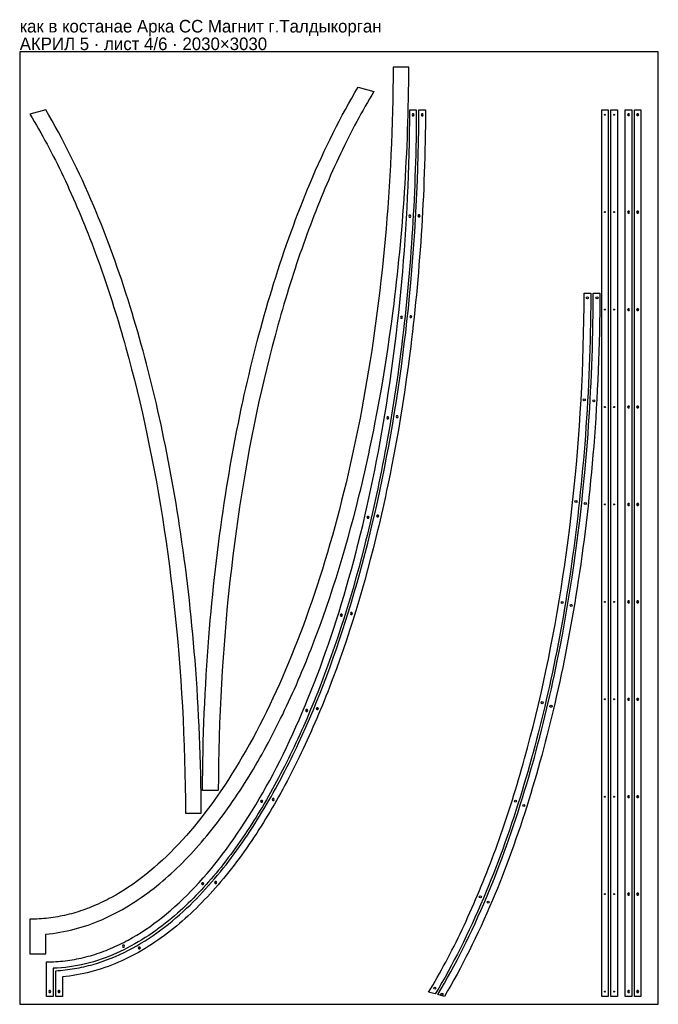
# Model space of a CAD drawing. Header units: millimetres. Extents: x 0 to 2030, y 0 to 3132.
import ezdxf

# ---------------------------------------------------------------- set-up
doc = ezdxf.new("R2010")
doc.units = ezdxf.units.MM
doc.layers.add('INFO', color=7, linetype='Continuous')

msp = doc.modelspace()

# ---------------------------------------------------------------- linework, layer by layer
for points in [[(0, 0), (2030, 0), (2030, 3030), (0, 3030)], [(1187.01292, 2980.622358), (1186.774377, 2945.537855), (1186.350827, 2910.561615), (1185.743381, 2875.696275), (1184.953153, 2840.944475), (1183.981257, 2806.308854), (1182.828803, 2771.792051), (1181.496906, 2737.396705), (1179.986679, 2703.125454), (1178.299234, 2668.980938), (1176.435684, 2634.965795), (1174.397141, 2601.082665), (1172.18472, 2567.334186), (1169.799532, 2533.722997), (1167.242691, 2500.251737), (1164.515309, 2466.923045), (1161.6185, 2433.73956), (1158.553376, 2400.703921), (1155.321049, 2367.818767), (1151.922634, 2335.086736), (1148.359242, 2302.510468), (1144.631987, 2270.092601), (1140.741982, 2237.835775), (1136.690339, 2205.742628), (1132.478171, 2173.815799), (1128.106591, 2142.057928), (1123.576712, 2110.471653), (1118.889647, 2079.059612), (1114.046509, 2047.824446), (1109.04841, 2016.768792), (1103.896463, 1985.89529), (1098.591782, 1955.206578), (1093.135479, 1924.705297), (1087.528667, 1894.394083), (1081.772459, 1864.275577), (1075.867968, 1834.352418), (1069.816306, 1804.627243), (1063.618587, 1775.102693), (1057.275923, 1745.781405), (1050.789428, 1716.66602), (1044.160213, 1687.759175), (1037.389392, 1659.063511), (1030.478079, 1630.581664), (1023.427385, 1602.316276), (1016.238423, 1574.269984), (1008.912307, 1546.445427), (1001.450149, 1518.845245), (993.853062, 1491.472076), (986.12216, 1464.328559), (978.258554, 1437.417334), (970.263358, 1410.741038), (962.137685, 1384.302311), (953.882647, 1358.103792), (945.499357, 1332.14812), (936.988929, 1306.437933), (928.352474, 1280.975871), (919.591107, 1255.764573), (910.70594, 1230.806677), (901.698085, 1206.104822), (892.568656, 1181.661647), (883.318765, 1157.479792), (873.949525, 1133.561894), (864.46205, 1109.910594), (854.857451, 1086.528529), (845.136843, 1063.41834), (835.301337, 1040.582663), (825.352047, 1018.02414), (815.290085, 995.745408), (805.116565, 973.749107), (794.832599, 952.037874), (784.4393, 930.614351), (773.937781, 909.481174), (763.329155, 888.640983), (752.614534, 868.096418), (741.795032, 847.850116), (730.871762, 827.904717), (719.845835, 808.26286), (708.718366, 788.927184), (697.490467, 769.900327), (686.163251, 751.184929), (674.73783, 732.783628), (663.215319, 714.699064), (651.596828, 696.933875), (639.883472, 679.490699), (628.076363, 662.372177), (616.176615, 645.580947), (604.185339, 629.119648), (592.103649, 612.990919), (579.932658, 597.197398), (567.673478, 581.741725), (555.327223, 566.626539), (542.895005, 551.854478), (530.377937, 537.428181), (517.777132, 523.350288), (505.093703, 509.623437), (492.328763, 496.250267), (479.483424, 483.233417), (466.5588, 470.575526), (453.556003, 458.279233), (440.476146, 446.347176), (427.320343, 434.781996), (414.089705, 423.58633), (400.785347, 412.762817), (387.40838, 402.314097), (373.959917, 392.242808), (360.441072, 382.55159), (346.852957, 373.24308), (333.196686, 364.319919), (319.47337, 355.784745), (305.684123, 347.640197), (291.830058, 339.888913), (284.879067, 336.16157), (277.912288, 332.533533), (270.929861, 329.005132), (263.931925, 325.576696), (256.918619, 322.248556), (249.890082, 319.021041), (242.846454, 315.894481), (235.787873, 312.869206), (228.714479, 309.945546), (221.62641, 307.12383), (214.523806, 304.404389), (207.406806, 301.787553), (200.275548, 299.273651), (193.130173, 296.863013), (185.970819, 294.555969), (178.797625, 292.352849), (171.610731, 290.253983), (164.410275, 288.2597), (157.196397, 286.370331), (149.969235, 284.586205), (142.728929, 282.907653), (135.475619, 281.335003), (128.209442, 279.868586), (120.930538, 278.508733), (113.639047, 277.255772), (106.335107, 276.110033), (99.018857, 275.071847), (91.690437, 274.141543), (84.349986, 273.319452), (76.997642, 272.605902), (69.633546, 272.001224), (62.257835, 271.505748), (54.87065, 271.119804), (47.472128, 270.84372), (40.062411, 270.677829), (32.641635, 270.622458), (32.641635, 160.622358), (82.641635, 160.622358), (82.641635, 222.912571), (94.046349, 224.079282), (105.42053, 225.482725), (116.762639, 227.121541), (128.071186, 228.994304), (139.34473, 231.099531), (150.581887, 233.435689), (161.781333, 236.001194), (172.941807, 238.794421), (184.062112, 241.81371), (195.141121, 245.057371), (206.177774, 248.523688), (217.171081, 252.210928), (228.120121, 256.117344), (239.02404, 260.241182), (249.882051, 264.580684), (260.693435, 269.134097), (271.457531, 273.899672), (282.173744, 278.875671), (292.841532, 284.06037), (303.460411, 289.452064), (314.029947, 295.049066), (324.549753, 300.849713), (335.01949, 306.852365), (345.438857, 313.055412), (355.807591, 319.457267), (366.125467, 326.056376), (376.392287, 332.851211), (386.607882, 339.840276), (396.772108, 347.022104), (406.884844, 354.395259), (416.945986, 361.958335), (426.955446, 369.709953), (436.204289, 377.076079), (445.40845, 384.602579), (454.567886, 392.288414), (463.68256, 400.132566), (472.752439, 408.134036), (481.777492, 416.291844), (490.757691, 424.605029), (499.69301, 433.072643), (508.58342, 441.693759), (517.428894, 450.467462), (526.229402, 459.392854), (534.984914, 468.46905), (543.695393, 477.695179), (552.360804, 487.070382), (560.981104, 496.593813), (569.556248, 506.264636), (578.086186, 516.082027), (586.570864, 526.04517), (595.010221, 536.15326), (603.404194, 546.4055), (611.752711, 556.801102), (620.055698, 567.339285), (628.313074, 578.019274), (636.524751, 588.840303), (644.690637, 599.801612), (652.810634, 610.902443), (660.884639, 622.142048), (668.912542, 633.519681), (676.894228, 645.034601), (684.829576, 656.686073), (692.71846, 668.473363), (700.56075, 680.395742), (707.710769, 691.446229), (714.821385, 702.609133), (721.892486, 713.8839), (728.923955, 725.269975), (735.915671, 736.766807), (742.867512, 748.373843), (749.779349, 760.090534), (756.651054, 771.916333), (763.482492, 783.850692), (770.273528, 795.893064), (777.02402, 808.042905), (783.733828, 820.299669), (790.402804, 832.662812), (797.030801, 845.131792), (803.617667, 857.706065), (810.163249, 870.385089), (816.667391, 883.168321), (823.129932, 896.055221), (829.550712, 909.045246), (835.929566, 922.137856), (842.266329, 935.33251), (848.560832, 948.628666), (854.812904, 962.025783), (861.022373, 975.523322), (867.189063, 989.12074), (873.312797, 1002.817498), (879.393397, 1016.613054), (885.430682, 1030.506867), (891.424468, 1044.498396), (897.374573, 1058.5871), (903.280809, 1072.772437), (909.142989, 1087.053866), (914.879465, 1101.22813), (920.572747, 1115.494758), (926.222651, 1129.853229), (931.82899, 1144.303024), (937.391578, 1158.843623), (942.910227, 1173.474506), (953.814943, 1203.005037), (964.541605, 1232.89045), (975.088661, 1263.126572), (985.454543, 1293.709223), (995.637664, 1324.634223), (1005.636424, 1355.897383), (1015.449205, 1387.494511), (1025.074381, 1419.42141), (1034.510307, 1451.67388), (1043.75533, 1484.247712), (1052.807785, 1517.138696), (1061.665994, 1550.342617), (1070.328273, 1583.855253), (1074.908802, 1602.018808), (1079.431817, 1620.269909), (1083.897051, 1638.607898), (1088.304238, 1657.032113), (1092.653109, 1675.541896), (1096.943396, 1694.136584), (1101.174831, 1712.815518), (1105.347143, 1731.578035), (1109.460063, 1750.423475), (1113.513321, 1769.351174), (1117.506643, 1788.360472), (1121.43976, 1807.450704), (1125.312397, 1826.621208), (1129.124283, 1845.871322), (1136.564707, 1884.607721), (1143.758836, 1923.654589), (1150.70447, 1963.006609), (1157.399401, 2002.65846), (1163.841416, 2042.604816), (1170.028292, 2082.840349), (1175.957804, 2123.359725), (1181.627719, 2164.157605), (1187.0358, 2205.22865), (1189.945273, 2228.31474), (1192.77176, 2251.483658), (1195.514868, 2274.734468), (1198.174203, 2298.066235), (1200.74937, 2321.478022), (1203.239975, 2344.968893), (1205.645623, 2368.53791), (1207.965918, 2392.184137), (1210.200465, 2415.906636), (1212.348866, 2439.70447), (1214.410725, 2463.576699), (1216.385646, 2487.522386), (1218.27323, 2511.540593), (1220.07308, 2535.630381), (1221.784798, 2559.790809), (1223.407985, 2584.02094), (1224.942243, 2608.319833), (1226.387172, 2632.686549), (1227.742374, 2657.120147), (1229.007448, 2681.619687), (1230.181994, 2706.184229), (1231.265612, 2730.812832), (1232.257901, 2755.504554), (1233.158462, 2780.258455), (1233.966891, 2805.073593), (1234.682789, 2829.949027), (1235.305753, 2854.883815), (1235.835381, 2879.877014), (1236.271272, 2904.927682), (1236.613022, 2930.034878), (1236.860229, 2955.197658), (1237.01249, 2980.415079)], [(1075.785611, 2917.160189), (1125.785611, 2903.324747), (1118.856212, 2891.764157), (1111.964292, 2880.086466), (1105.11011, 2868.292285), (1098.293922, 2856.382223), (1091.515988, 2844.35689), (1084.776563, 2832.216894), (1078.075906, 2819.962845), (1071.414274, 2807.595353), (1064.791925, 2795.115027), (1058.209117, 2782.522476), (1051.666107, 2769.81831), (1045.163152, 2757.003138), (1038.700511, 2744.07757), (1032.278441, 2731.042215), (1025.897199, 2717.897683), (1019.557043, 2704.644582), (1013.258231, 2691.283522), (1007.00102, 2677.815113), (1000.785669, 2664.239965), (994.612433, 2650.558685), (988.481572, 2636.771885), (982.393342, 2622.880173), (976.348002, 2608.884158), (970.345809, 2594.784451), (964.38702, 2580.58166), (958.471893, 2566.276395), (952.600686, 2551.869266), (946.773656, 2537.360881), (940.991061, 2522.75185), (935.253159, 2508.042783), (929.560207, 2493.234289), (923.912462, 2478.326977), (918.310183, 2463.321457), (912.753626, 2448.218338), (907.24305, 2433.01823), (901.778712, 2417.721742), (896.36087, 2402.329483), (890.989781, 2386.842063), (885.665703, 2371.260091), (880.388893, 2355.584177), (875.159609, 2339.81493), (869.97811, 2323.952959), (864.844651, 2307.998874), (859.759491, 2291.953285), (854.722888, 2275.8168), (849.735099, 2259.590029), (844.796381, 2243.273582), (839.906993, 2226.868067), (835.067191, 2210.374095), (830.277234, 2193.792275), (825.537379, 2177.123216), (820.847884, 2160.367527), (811.621003, 2126.598699), (802.598652, 2092.490665), (793.782891, 2058.048302), (785.175782, 2023.276485), (776.779385, 1988.180088), (768.595761, 1952.763987), (760.62697, 1917.033058), (752.875075, 1880.992175), (745.342134, 1844.646214), (738.03021, 1808.00005), (730.941363, 1771.058559), (724.077654, 1733.826615), (717.441143, 1696.309094), (711.033891, 1658.510871), (704.85796, 1620.436821), (698.915409, 1582.09182), (693.2083, 1543.480744), (687.738694, 1504.608466), (682.508651, 1465.479863), (677.520232, 1426.099809), (672.775498, 1386.473181), (668.276509, 1346.604852), (664.025327, 1306.4997), (660.024012, 1266.162598), (656.274625, 1225.598422), (652.779227, 1184.812047), (649.539879, 1143.808349), (646.558641, 1102.592203), (643.837575, 1061.168483), (641.37874, 1019.542066), (639.184198, 977.717827), (637.25601, 935.700641), (635.596236, 893.495382), (634.206937, 851.106928), (633.090174, 808.540151), (632.248008, 765.799929), (631.682499, 722.891136), (631.395709, 679.818647), (581.395422, 679.818647), (581.573263, 710.955868), (581.895821, 742.009663), (582.362338, 772.978263), (582.972055, 803.859895), (583.724214, 834.652789), (584.618058, 865.355176), (585.652831, 895.965285), (586.827777, 926.481347), (588.142141, 956.901594), (589.595167, 987.224257), (591.186103, 1017.447568), (592.914195, 1047.569762), (594.778691, 1077.58907), (596.778838, 1107.503726), (598.913886, 1137.311967), (601.183083, 1167.012025), (603.409829, 1194.494276), (605.751016, 1221.880299), (608.206046, 1249.168684), (610.77432, 1276.358018), (613.45524, 1303.44689), (616.24821, 1330.433891), (619.152632, 1357.31761), (622.167912, 1384.096636), (625.293454, 1410.769562), (628.528663, 1437.334979), (631.872948, 1463.791479), (635.325714, 1490.137654), (638.886371, 1516.372098), (642.554326, 1542.493405), (646.328991, 1568.500169), (650.209775, 1594.390985), (653.861076, 1618.028794), (657.600656, 1641.56685), (661.428065, 1665.004069), (665.34285, 1688.339371), (669.344562, 1711.571675), (673.432749, 1734.6999), (677.606964, 1757.722967), (681.866758, 1780.639797), (686.211683, 1803.44931), (690.641294, 1826.150429), (695.155144, 1848.742076), (699.752788, 1871.223174), (704.433784, 1893.592647), (709.197689, 1915.849419), (714.04406, 1937.992414), (718.972459, 1960.020558), (723.91147, 1981.625629), (728.929371, 2003.116981), (734.025743, 2024.493587), (739.200169, 2045.754419), (744.452232, 2066.89845), (749.781517, 2087.924655), (755.18761, 2108.832007), (760.670099, 2129.619481), (766.228573, 2150.286054), (771.862622, 2170.830702), (777.571838, 2191.252402), (783.355815, 2211.550132), (789.214148, 2231.72287), (795.146434, 2251.769596), (801.152272, 2271.689289), (807.231262, 2291.480931), (813.856254, 2312.641252), (820.565056, 2333.650746), (827.357178, 2354.508144), (834.232131, 2375.212179), (841.189433, 2395.761583), (848.228601, 2416.155091), (855.349157, 2436.39144), (862.550626, 2456.469364), (869.832538, 2476.387601), (877.194426, 2496.144889), (884.635825, 2515.739967), (892.156276, 2535.171576), (899.755325, 2554.438455), (907.43252, 2573.539346), (915.187416, 2592.472992), (923.01957, 2611.238134), (931.87083, 2632.025757), (940.817595, 2652.599246), (949.85927, 2672.956846), (958.995271, 2693.096798), (968.225021, 2713.017349), (977.547954, 2732.716741), (986.963514, 2752.19322), (996.471154, 2771.445028), (1006.07034, 2790.470409), (1015.76055, 2809.267605), (1025.541272, 2827.834856), (1035.412009, 2846.1704), (1045.372275, 2864.272474), (1055.4216, 2882.139312), (1065.559526, 2899.769141)], [(527.031537, 607.577192), (577.031824, 607.577192), (576.853983, 638.714413), (576.531425, 669.768208), (576.064908, 700.736808), (575.455191, 731.61844), (574.703032, 762.411334), (573.809188, 793.113721), (572.774415, 823.72383), (571.599469, 854.239892), (570.285105, 884.660139), (568.832079, 914.982802), (567.241143, 945.206113), (565.513051, 975.328306), (563.648555, 1005.347614), (561.648408, 1035.262271), (559.513361, 1065.070512), (557.244163, 1094.77057), (555.017417, 1122.25282), (552.67623, 1149.638844), (550.2212, 1176.927229), (547.652926, 1204.116563), (544.972006, 1231.205435), (542.179036, 1258.192436), (539.274614, 1285.076154), (536.259334, 1311.855181), (533.133792, 1338.528107), (529.898583, 1365.093524), (526.554298, 1391.550024), (523.101532, 1417.896199), (519.540875, 1444.130643), (515.87292, 1470.25195), (512.098255, 1496.258714), (508.217471, 1522.149529), (504.56617, 1545.787339), (500.82659, 1569.325395), (496.999181, 1592.762614), (493.084396, 1616.097916), (489.082685, 1639.33022), (484.994497, 1662.458445), (480.820282, 1685.481512), (476.560488, 1708.398341), (472.215563, 1731.207855), (467.785952, 1753.908974), (463.272102, 1776.500621), (458.674458, 1798.981719), (453.993462, 1821.351192), (449.229557, 1843.607964), (444.383186, 1865.750959), (439.454788, 1887.779103), (434.515777, 1909.384174), (429.497875, 1930.875526), (424.401503, 1952.252132), (419.227077, 1973.512964), (413.975014, 1994.656995), (408.645729, 2015.683199), (403.239636, 2036.590551), (397.757147, 2057.378026), (392.198673, 2078.044599), (386.564624, 2098.589247), (380.855408, 2119.010947), (375.071431, 2139.308677), (369.213098, 2159.481415), (363.280812, 2179.528141), (357.274974, 2199.447834), (351.195984, 2219.239476), (344.570992, 2240.399797), (337.86219, 2261.409291), (331.070068, 2282.266689), (324.195115, 2302.970723), (317.237813, 2323.520128), (310.198645, 2343.913636), (303.078089, 2364.149985), (295.87662, 2384.227909), (288.594708, 2404.146146), (281.23282, 2423.903434), (273.791421, 2443.498512), (266.27097, 2462.930121), (258.671921, 2482.197), (250.994726, 2501.297891), (243.23983, 2520.231536), (235.407676, 2538.996679), (226.556416, 2559.784302), (217.609651, 2580.357791), (208.567976, 2600.715391), (199.431975, 2620.855343), (190.202225, 2640.775894), (180.879292, 2660.475286), (171.463733, 2679.951765), (161.956093, 2699.203573), (152.356906, 2718.228954), (142.666697, 2737.02615), (132.885974, 2755.593401), (123.015237, 2773.928945), (113.054971, 2792.031019), (103.005646, 2809.897856), (92.86772, 2827.527686), (82.641635, 2844.918734), (32.641635, 2831.083292), (39.571034, 2819.522702), (46.462954, 2807.845011), (53.317136, 2796.05083), (60.133324, 2784.140768), (66.911259, 2772.115434), (73.650683, 2759.975439), (80.35134, 2747.72139), (87.012972, 2735.353898), (93.635321, 2722.873572), (100.218129, 2710.281021), (106.761139, 2697.576855), (113.264094, 2684.761683), (119.726735, 2671.836115), (126.148806, 2658.80076), (132.530047, 2645.656228), (138.870203, 2632.403127), (145.169015, 2619.042067), (151.426226, 2605.573658), (157.641578, 2591.99851), (163.814813, 2578.31723), (169.945674, 2564.53043), (176.033904, 2550.638718), (182.079244, 2536.642703), (188.081437, 2522.542996), (194.040226, 2508.340205), (199.955353, 2494.03494), (205.82656, 2479.627811), (211.65359, 2465.119426), (217.436185, 2450.510395), (223.174087, 2435.801328), (228.86704, 2420.992834), (234.514784, 2406.085522), (240.117064, 2391.080002), (245.67362, 2375.976883), (251.184196, 2360.776775), (256.648534, 2345.480287), (262.066376, 2330.088028), (267.437465, 2314.600608), (272.761543, 2299.018636), (278.038353, 2283.342722), (283.267637, 2267.573475), (288.449137, 2251.711504), (293.582595, 2235.757419), (298.667755, 2219.71183), (303.704358, 2203.575345), (308.692148, 2187.348574), (313.630865, 2171.032127), (318.520253, 2154.626612), (323.360055, 2138.13264), (328.150012, 2121.55082), (332.889867, 2104.881761), (337.579362, 2088.126072), (346.806243, 2054.357244), (355.828594, 2020.24921), (364.644355, 1985.806847), (373.251464, 1951.03503), (381.647861, 1915.938633), (389.831485, 1880.522532), (397.800276, 1844.791603), (405.552171, 1808.75072), (413.085112, 1772.404759), (420.397036, 1735.758595), (427.485883, 1698.817104), (434.349593, 1661.58516), (440.986103, 1624.067639), (447.393355, 1586.269416), (453.569287, 1548.195366), (459.511837, 1509.850365), (465.218946, 1471.239289), (470.688552, 1432.367011), (475.918595, 1393.238408), (480.907014, 1353.858354), (485.651749, 1314.231726), (490.150737, 1274.363397), (494.401919, 1234.258245), (498.403234, 1193.921143), (502.152621, 1153.356967), (505.648019, 1112.570592), (508.887367, 1071.566894), (511.868605, 1030.350747), (514.589672, 988.927028), (517.048506, 947.300611), (519.243048, 905.476372), (521.171237, 863.459186), (522.831011, 821.253927), (524.220309, 778.865473), (525.337072, 736.298696), (526.179238, 693.558474), (526.744747, 650.649681)], [(1260.810175, 2844.913485), (1260.810175, 2823.913305), (1260.588091, 2799.62956), (1260.277561, 2775.397388), (1259.878946, 2751.217664), (1259.392609, 2727.091262), (1258.818912, 2703.019057), (1258.158217, 2679.001922), (1257.410885, 2655.040733), (1256.577279, 2631.136363), (1255.657762, 2607.289688), (1254.652694, 2583.50158), (1253.56244, 2559.772915), (1252.38736, 2536.104567), (1251.127817, 2512.497411), (1249.784173, 2488.95232), (1248.356791, 2465.47017), (1246.846033, 2442.051833), (1245.252261, 2418.698186), (1243.575838, 2395.410102), (1241.817127, 2372.188455), (1239.976489, 2349.03412), (1238.054287, 2325.947971), (1236.050883, 2302.930883), (1233.966641, 2279.983729), (1231.801922, 2257.107385), (1229.557089, 2234.302723), (1227.232504, 2211.57062), (1224.82853, 2188.911949), (1222.34553, 2166.327584), (1219.783865, 2143.818399), (1217.143899, 2121.385269), (1214.425994, 2099.029069), (1211.630513, 2076.750672), (1206.233915, 2035.582864), (1200.573291, 1994.692056), (1194.650962, 1954.083848), (1188.46925, 1913.763841), (1182.030477, 1873.737637), (1175.336966, 1834.010836), (1168.391038, 1794.58904), (1164.824142, 1774.994269), (1161.195013, 1755.477849), (1157.503941, 1736.040481), (1153.751214, 1716.682865), (1149.937124, 1697.405701), (1146.061961, 1678.209688), (1142.126015, 1659.095528), (1138.129575, 1640.06392), (1134.072932, 1621.115565), (1129.956375, 1602.251162), (1125.780196, 1583.471413), (1121.544683, 1564.777016), (1117.250127, 1546.168672), (1112.896817, 1527.647081), (1108.485044, 1509.212944), (1104.015097, 1490.86696), (1099.487266, 1472.60983), (1094.901842, 1454.442254), (1086.343813, 1421.359312), (1077.594842, 1388.584239), (1068.656716, 1356.121354), (1059.531222, 1323.974977), (1050.220148, 1292.149426), (1040.72528, 1260.649022), (1031.048405, 1229.478083), (1021.191311, 1198.640929), (1011.155784, 1168.141879), (1000.943611, 1137.985254), (990.556579, 1108.175372), (979.996476, 1078.716554), (969.265089, 1049.613119), (958.364207, 1020.869386), (952.850764, 1006.633758), (947.295618, 992.489675), (941.698992, 978.437678), (936.061111, 964.478305), (924.823804, 937.225431), (913.428049, 910.337514), (901.873543, 883.814238), (896.037204, 870.690579), (890.16174, 857.659637), (884.24735, 844.721957), (878.294234, 831.878087), (872.302592, 819.128574), (866.272621, 806.473964), (860.204523, 793.914805), (854.098495, 781.451642), (847.954737, 769.085025), (841.773449, 756.815498), (835.554829, 744.643609), (829.299076, 732.569905), (823.00639, 720.594933), (816.676969, 708.71924), (810.311012, 696.943373), (803.908718, 685.267878), (797.470286, 673.693303), (790.995915, 662.220195), (784.485803, 650.8491), (777.940149, 639.580566), (771.359152, 628.41514), (764.743009, 617.353369), (758.09192, 606.3958), (751.406082, 595.54298), (744.685695, 584.795457), (737.930956, 574.153777), (730.621692, 562.81752), (723.273102, 551.605224), (715.88543, 540.517572), (708.458926, 529.555246), (700.993835, 518.71893), (693.490405, 508.009306), (685.948882, 497.427057), (678.369514, 486.972866), (670.752547, 476.647416), (663.098229, 466.45139), (655.406806, 456.385471), (647.678524, 446.450343), (639.913632, 436.646687), (632.112376, 426.975188), (624.275003, 417.436528), (616.40176, 408.031391), (608.492893, 398.760459), (600.548651, 389.624416), (592.56928, 380.623944), (584.555028, 371.759727), (576.506142, 363.032448), (568.422869, 354.44279), (560.305458, 345.991434), (552.134468, 337.659198), (543.868528, 329.406911), (535.506446, 321.237771), (527.048374, 313.156356), (518.494468, 305.167236), (509.844885, 297.274984), (501.099785, 289.484165), (492.25933, 281.799344), (483.323684, 274.225085), (473.216589, 265.889883), (462.990844, 257.705082), (452.646677, 249.677059), (442.184319, 241.812194), (431.603995, 234.116863), (420.905929, 226.597451), (410.090338, 219.260342), (399.157436, 212.111932), (388.10743, 205.158624), (376.94052, 198.406835), (365.6569, 191.862997), (354.256756, 185.533561), (342.740269, 179.425003), (331.11249, 173.546232), (319.379977, 167.906409), (307.543361, 162.511468), (295.603258, 157.367328), (283.560286, 152.479906), (271.415062, 147.855117), (259.1682, 143.498879), (246.820312, 139.417118), (234.372009, 135.615769), (221.826883, 132.101579), (209.219429, 128.888498), (196.559987, 125.981827), (183.849404, 123.384082), (171.088527, 121.097779), (158.278204, 119.125432), (145.419279, 117.469556), (132.5126, 116.13267), (119.559012, 115.117295), (106.55936, 114.425959), (106.55936, 25.000044), (85.55936, 25.000044), (85.55936, 135.000144), (92.980135, 135.055514), (100.389853, 135.221406), (107.788374, 135.497489), (115.17556, 135.883434), (122.55127, 136.37891), (129.915367, 136.983588), (137.26771, 137.697137), (144.608162, 138.519229), (151.936582, 139.449533), (159.252831, 140.487719), (166.556771, 141.633457), (173.848263, 142.886418), (181.127166, 144.246272), (188.393343, 145.712689), (195.646654, 147.285338), (202.88696, 148.963891), (210.114121, 150.748016), (217.328, 152.637386), (224.528455, 154.631668), (231.71535, 156.730534), (238.888544, 158.933654), (246.047898, 161.240698), (253.193273, 163.651336), (260.32453, 166.165238), (267.44153, 168.782075), (274.544134, 171.501516), (281.632203, 174.323231), (288.705598, 177.246891), (295.764179, 180.272166), (302.807807, 183.398726), (309.836344, 186.626242), (316.84965, 189.954382), (323.847586, 193.382818), (330.830013, 196.911219), (337.796791, 200.539256), (344.747783, 204.266599), (358.601848, 212.017882), (372.391095, 220.162431), (386.11441, 228.697605), (399.770682, 237.620766), (413.358797, 246.929275), (426.877642, 256.620494), (440.326104, 266.691783), (453.703071, 277.140503), (467.00743, 287.964015), (480.238068, 299.159681), (493.393871, 310.724862), (506.473728, 322.656918), (519.476524, 334.953211), (532.401149, 347.611102), (545.246487, 360.627952), (558.011427, 374.001122), (570.694856, 387.727973), (583.295661, 401.805867), (595.812729, 416.232163), (608.244947, 431.004224), (620.591203, 446.119411), (632.850382, 461.575084), (645.021374, 477.368604), (657.103064, 493.497334), (669.094339, 509.958633), (680.994088, 526.749863), (692.801197, 543.868385), (704.514553, 561.31156), (716.133043, 579.076749), (727.655555, 597.161314), (739.080976, 615.562615), (750.408192, 634.278013), (761.636091, 653.30487), (772.76356, 672.640546), (783.789486, 692.282403), (794.712757, 712.227802), (805.532259, 732.474103), (816.246879, 753.018669), (826.855506, 773.85886), (837.357025, 794.992036), (847.750324, 816.41556), (858.03429, 838.126792), (868.20781, 860.123094), (878.269772, 882.401826), (888.219062, 904.960349), (898.054568, 927.796025), (907.775176, 950.906215), (917.379774, 974.288279), (926.86725, 997.93958), (936.236489, 1021.857477), (945.48638, 1046.039333), (954.615809, 1070.482507), (963.623664, 1095.184362), (972.508832, 1120.142258), (981.270199, 1145.353557), (989.906653, 1170.815619), (998.417082, 1196.525806), (1006.800371, 1222.481478), (1015.055409, 1248.679997), (1023.181083, 1275.118724), (1031.176279, 1301.795019), (1039.039884, 1328.706245), (1046.770787, 1355.849762), (1054.367874, 1383.222931), (1061.830032, 1410.823113), (1069.156148, 1438.647669), (1076.345109, 1466.693961), (1083.395803, 1494.95935), (1090.307117, 1523.441196), (1097.077938, 1552.136861), (1103.707152, 1581.043705), (1110.193648, 1610.159091), (1116.536312, 1639.480378), (1122.734031, 1669.004929), (1128.785693, 1698.730103), (1134.690184, 1728.653263), (1140.446392, 1758.771769), (1146.053204, 1789.082982), (1151.509507, 1819.584264), (1156.814188, 1850.272975), (1161.966134, 1881.146477), (1166.964233, 1912.202131), (1171.807372, 1943.437298), (1176.494437, 1974.849338), (1181.024316, 2006.435614), (1185.395895, 2038.193485), (1189.608063, 2070.120314), (1193.659707, 2102.213461), (1197.549712, 2134.470287), (1201.276967, 2166.888153), (1204.840359, 2199.464421), (1208.238774, 2232.196452), (1211.4711, 2265.081606), (1214.536225, 2298.117245), (1217.433034, 2331.30073), (1220.160416, 2364.629422), (1222.717257, 2398.100682), (1225.102445, 2431.711871), (1227.314866, 2465.46035), (1229.353408, 2499.343481), (1231.216958, 2533.358623), (1232.904404, 2567.50314), (1234.414631, 2601.77439), (1235.746528, 2636.169737), (1236.898981, 2670.68654), (1237.870878, 2705.322161), (1238.661106, 2740.07396), (1239.268551, 2774.9393), (1239.692102, 2809.915541), (1239.930645, 2845.000044)], [(1268.810147, 2823.88014), (1268.818666, 2825.935122), (1268.810147, 2825.935157), (1268.810147, 2844.88032), (1289.930215, 2844.792764), (1289.777954, 2819.575343), (1289.530747, 2794.412563), (1289.188996, 2769.305368), (1288.753106, 2744.254699), (1288.223477, 2719.2615), (1287.600514, 2694.326713), (1286.884616, 2669.451279), (1286.076186, 2644.636141), (1285.175626, 2619.88224), (1284.183336, 2595.190517), (1283.099718, 2570.561914), (1281.925172, 2545.997373), (1280.660098, 2521.497832), (1279.304897, 2497.064234), (1277.859968, 2472.697519), (1276.32571, 2448.398625), (1274.702523, 2424.168495), (1272.990805, 2400.008066), (1271.190955, 2375.918279), (1269.303371, 2351.900072), (1267.32845, 2327.954385), (1265.266591, 2304.082155), (1263.118189, 2280.284322), (1260.883643, 2256.561823), (1258.563348, 2232.915596), (1256.1577, 2209.346578), (1253.667095, 2185.855708), (1251.091927, 2162.443921), (1248.432592, 2139.112154), (1245.689484, 2115.861344), (1242.862997, 2092.692426), (1239.953524, 2069.606336), (1234.545444, 2028.535291), (1228.875529, 1987.73741), (1222.946017, 1947.218035), (1216.75914, 1906.982502), (1210.317126, 1867.036145), (1203.622194, 1827.384294), (1196.67656, 1788.032274), (1189.482431, 1748.985406), (1182.042008, 1710.249007), (1178.230122, 1690.998894), (1174.357484, 1671.82839), (1170.424368, 1652.738157), (1166.431045, 1633.72886), (1162.377788, 1614.80116), (1158.264868, 1595.955721), (1154.092555, 1577.193204), (1149.861121, 1558.51427), (1145.570833, 1539.919581), (1141.221962, 1521.409799), (1136.814776, 1502.985583), (1132.349542, 1484.647595), (1127.826527, 1466.396493), (1123.245997, 1448.232938), (1114.583719, 1414.720302), (1105.725509, 1381.516382), (1096.673055, 1348.625398), (1087.428031, 1316.051565), (1077.992105, 1283.799096), (1068.36693, 1251.872196), (1058.554148, 1220.275068), (1048.555389, 1189.011908), (1038.372268, 1158.086909), (1028.006386, 1127.504257), (1017.459329, 1097.268136), (1006.732667, 1067.382723), (995.827951, 1037.852191), (990.309303, 1023.221309), (984.746715, 1008.68071), (979.140375, 994.230915), (973.490472, 979.872443), (967.79719, 965.605816), (962.060714, 951.431552), (956.198534, 937.150123), (950.292298, 922.964785), (944.342193, 908.876081), (938.348406, 894.884552), (932.311122, 880.990739), (926.230522, 867.195183), (920.106787, 853.498426), (913.940097, 839.901007), (907.730629, 826.403469), (901.478557, 813.006351), (895.184054, 799.710195), (888.847291, 786.515542), (882.468436, 773.422932), (876.047656, 760.432906), (869.585115, 747.546007), (863.080974, 734.762774), (856.535392, 722.08375), (849.948525, 709.509478), (843.320528, 697.040498), (836.651552, 684.677354), (829.941745, 672.42059), (823.191252, 660.27075), (816.400217, 648.228378), (809.568779, 636.294019), (802.697074, 624.46822), (795.785236, 612.751528), (788.833396, 601.144492), (781.841679, 589.647661), (774.810211, 578.261586), (767.73911, 566.986819), (760.628493, 555.823914), (753.478474, 544.773427), (745.636185, 532.851048), (737.747301, 521.063758), (729.811952, 509.412287), (721.830267, 497.897366), (713.802364, 486.519733), (705.728359, 475.280128), (697.608362, 464.179297), (689.442476, 453.217989), (681.230798, 442.39696), (672.973423, 431.71697), (664.670436, 421.178787), (656.321918, 410.783186), (647.927946, 400.530945), (639.488588, 390.422855), (631.003911, 380.459712), (622.473972, 370.642322), (613.898828, 360.971499), (605.278528, 351.448068), (596.613118, 342.072864), (587.902638, 332.846735), (579.147127, 323.770539), (570.346618, 314.845147), (561.501144, 306.071444), (552.610734, 297.450329), (543.675416, 288.982714), (534.695216, 280.66953), (525.670163, 272.511721), (516.600285, 264.510251), (507.485611, 256.666099), (498.326174, 248.980265), (489.122013, 241.453765), (479.873171, 234.087638), (469.86371, 226.33602), (459.802568, 218.772945), (449.689833, 211.39979), (439.525606, 204.217961), (429.310011, 197.228896), (419.043192, 190.434061), (408.725316, 183.834953), (398.356581, 177.433097), (387.937214, 171.230051), (377.467478, 165.227398), (366.947671, 159.426751), (356.378136, 153.82975), (345.759257, 148.438056), (335.091468, 143.253356), (324.375256, 138.277358), (313.611159, 133.511783), (302.799776, 128.95837), (291.941764, 124.618867), (281.037846, 120.495029), (270.088806, 116.588613), (259.095499, 112.901373), (248.058846, 109.435056), (236.979837, 106.191396), (225.859531, 103.172106), (214.699058, 100.378879), (203.499612, 97.813374), (192.262455, 95.477217), (180.988911, 93.371989), (169.680364, 91.499226), (158.338254, 89.860411), (146.964074, 88.456967), (135.55936, 87.290256), (135.55936, 25.000044), (114.55936, 25.000044), (114.55936, 106.800237), (122.146794, 107.274325), (129.712178, 107.856725), (137.255366, 108.546668), (144.77621, 109.343389), (152.274566, 110.246125), (159.750288, 111.254116), (167.203231, 112.366604), (174.633249, 113.582834), (182.040197, 114.902051), (189.42393, 116.323505), (196.784303, 117.846443), (204.121169, 119.470117), (211.434382, 121.19378), (218.723795, 123.016683), (225.989262, 124.93808), (233.230636, 126.957225), (247.64051, 131.285773), (261.952237, 135.996355), (276.16463, 141.082995), (290.276508, 146.539702), (304.286694, 152.36047), (318.191233, 158.537993), (331.950739, 165.047342), (345.552524, 171.872935), (358.996236, 179.004549), (372.28151, 186.432007), (385.407969, 194.145163), (398.375225, 202.133899), (411.182877, 210.388115), (423.830516, 218.897723), (436.317726, 227.652642), (448.644086, 236.642794), (460.80917, 245.858101), (472.812556, 255.288479), (484.65382, 264.92384), (496.332547, 274.754086), (507.848325, 284.769113), (519.200754, 294.958805), (530.389697, 305.313276), (541.436973, 315.843881), (551.581965, 325.786654), (561.617493, 335.881781), (571.543814, 346.124194), (581.36117, 356.508844), (591.069792, 367.030697), (600.669902, 377.684737), (610.16171, 388.465956), (619.545416, 399.36936), (628.821214, 410.389959), (637.989289, 421.522772), (647.049818, 432.762822), (656.002974, 444.105138), (664.848926, 455.544748), (673.587837, 467.076684), (682.219868, 478.69598), (690.745179, 490.397668), (699.163927, 502.176781), (707.476269, 514.02835), (715.682364, 525.947405), (723.78237, 537.928974), (731.776447, 549.968084), (739.66476, 562.059758), (747.447474, 574.199018), (755.124757, 586.380883), (762.696785, 598.600368), (770.163735, 610.852488), (777.52579, 623.132253), (784.783138, 635.43467), (791.935972, 647.754745), (798.9847, 660.087846), (805.965737, 672.493835), (812.905556, 685.018481), (819.232661, 696.606846), (825.524685, 708.293928), (831.781423, 720.079226), (838.002673, 731.962235), (844.188232, 743.942452), (850.337897, 756.019375), (856.451466, 768.192498), (862.528734, 780.46132), (868.569501, 792.825336), (874.573564, 805.284042), (880.54072, 817.836935), (886.470767, 830.483511), (898.218725, 856.055697), (909.815821, 881.996568), (921.260439, 908.302095), (932.550963, 934.968244), (943.685778, 961.990986), (954.663269, 989.366288), (965.48182, 1017.09012), (976.139817, 1045.15845), (986.635645, 1073.567247), (996.967688, 1102.31248), (1006.992601, 1130.979173), (1016.855182, 1159.965132), (1026.553881, 1189.266492), (1036.087151, 1218.87939), (1045.45344, 1248.799965), (1054.651198, 1279.024354), (1063.678877, 1309.548694), (1072.534924, 1340.369123), (1081.217789, 1371.481778), (1089.72592, 1402.882798), (1098.057765, 1434.568319), (1106.211773, 1466.53448), (1114.186391, 1498.777419), (1121.980066, 1531.293274), (1129.590983, 1564.077034), (1136.994569, 1597.020583), (1144.716689, 1632.578952), (1152.184325, 1668.229848), (1159.399531, 1703.9656), (1166.364317, 1739.77855), (1173.080659, 1775.66105), (1179.550504, 1811.605454), (1185.775776, 1847.604123), (1191.758386, 1883.649419), (1197.500234, 1919.733704), (1203.003218, 1955.849339), (1208.269234, 1991.988686), (1213.300189, 2028.144102), (1218.097997, 2064.307943), (1222.66459, 2100.472563), (1227.001921, 2136.630312), (1231.112302, 2172.776574), (1235.449711, 2213.245105), (1239.516393, 2253.769958), (1243.313823, 2294.345496), (1246.843443, 2334.966087), (1250.106666, 2375.626104), (1253.104884, 2416.319923), (1255.839469, 2457.04192), (1258.311778, 2497.786475), (1260.523161, 2538.547963), (1262.474962, 2579.320763), (1264.168524, 2620.099251), (1265.605192, 2660.877803), (1266.786319, 2701.650794), (1267.713268, 2742.412598), (1268.387413, 2783.157588)], [(1247.215128, 2829.040844), (1248.889444, 2826.140844), (1252.238076, 2826.140844), (1253.912391, 2829.040844), (1252.238076, 2831.940844), (1248.889444, 2831.940844)], [(1276.235128, 2829.109844), (1277.909444, 2826.209844), (1281.258076, 2826.209844), (1282.932391, 2829.109844), (1281.258076, 2832.009844), (1277.909444, 2832.009844)], [(1871, 2845), (1871, 25), (1850, 25), (1850, 2845)], [(1879, 25), (1879, 2845), (1900, 2845), (1900, 25)], [(1946, 2845), (1946, 25), (1925, 25), (1925, 2845)], [(1932.151768, 2829.3998), (1933.826084, 2826.4998), (1937.174716, 2826.4998), (1938.849032, 2829.3998), (1937.174716, 2832.2998), (1933.826084, 2832.2998)], [(1954, 25), (1954, 2845), (1975, 2845), (1975, 25)], [(1961.151768, 2829.3998), (1962.826084, 2826.4998), (1966.174716, 2826.4998), (1967.849032, 2829.3998), (1966.174716, 2832.2998), (1962.826084, 2832.2998)], [(1236.738128, 2506.603844), (1238.412444, 2503.703844), (1241.761076, 2503.703844), (1243.435391, 2506.603844), (1241.761076, 2509.503844), (1238.412444, 2509.503844)], [(1265.834128, 2507.790844), (1267.508444, 2504.890844), (1270.857076, 2504.890844), (1272.531391, 2507.790844), (1270.857076, 2510.690844), (1267.508444, 2510.690844)], [(1932.151768, 2519.5338), (1933.826084, 2516.6338), (1937.174716, 2516.6338), (1938.849032, 2519.5338), (1937.174716, 2522.4338), (1933.826084, 2522.4338)], [(1961.151768, 2519.5338), (1962.826084, 2516.6338), (1966.174716, 2516.6338), (1967.849032, 2519.5338), (1966.174716, 2522.4338), (1962.826084, 2522.4338)], [(1815.250816, 2262.341542), (1815.250816, 2220.374527), (1815.114982, 2220.374527), (1814.792923, 2193.055249), (1814.357257, 2165.710288), (1813.807375, 2138.341857), (1813.14268, 2110.952173), (1812.362584, 2083.543451), (1811.46651, 2056.117909), (1810.453891, 2028.677763), (1809.324166, 2001.225231), (1808.076784, 1973.762531), (1806.711204, 1946.291882), (1805.226887, 1918.815501), (1803.623307, 1891.335607), (1801.899938, 1863.854415), (1800.056265, 1836.374144), (1798.091775, 1808.89701), (1796.00596, 1781.42523), (1793.9599, 1755.920558), (1791.808376, 1730.424188), (1789.550989, 1704.937891), (1787.187341, 1679.463442), (1784.717035, 1654.002611), (1782.139673, 1628.557172), (1779.454858, 1603.128895), (1776.662194, 1577.719552), (1773.76128, 1552.330913), (1770.751716, 1526.964751), (1767.633099, 1501.622835), (1764.405023, 1476.306936), (1761.067077, 1451.018825), (1757.618848, 1425.760274), (1754.059917, 1400.533055), (1750.389859, 1375.33894), (1743.369033, 1329.226724), (1739.71707, 1306.218028), (1735.970277, 1283.242768), (1732.128299, 1260.302315), (1728.190772, 1237.398045), (1724.157326, 1214.531333), (1720.027584, 1191.703559), (1715.801157, 1168.916102), (1711.478177, 1146.173091), (1707.067266, 1123.521538), (1702.571929, 1100.97887), (1697.992612, 1078.546243), (1693.329766, 1056.224818), (1688.583839, 1034.015752), (1683.755279, 1011.920204), (1678.914121, 990.247453), (1673.993505, 968.687287), (1668.993863, 947.240816), (1663.915624, 925.90915), (1658.759222, 904.693399), (1653.525086, 883.594673), (1648.213649, 862.614082), (1642.825342, 841.752736), (1637.360597, 821.011744), (1631.819846, 800.392216), (1626.20352, 779.895262), (1620.512052, 759.521992), (1614.745874, 739.273515), (1608.905417, 719.150942), (1602.991113, 699.155381), (1597.003395, 679.287942), (1590.476399, 658.046214), (1583.865374, 636.955614), (1577.170861, 616.017527), (1570.393397, 595.233338), (1563.533521, 574.604429), (1556.591772, 554.132185), (1549.568689, 533.81799), (1542.464809, 513.663228), (1535.280673, 493.669282), (1528.016817, 473.837537), (1520.67378, 454.169376), (1513.2521, 434.666184), (1505.752316, 415.329344), (1498.174963, 396.160241), (1490.520581, 377.160258), (1482.789707, 358.330781), (1474.052761, 337.473729), (1465.221544, 316.833655), (1456.296805, 296.412496), (1447.279297, 276.21219), (1438.169769, 256.234674), (1428.968972, 236.481886), (1419.677655, 216.955764), (1410.296568, 197.658247), (1400.82646, 178.591273), (1391.268079, 159.756781), (1381.622176, 141.15671), (1371.889498, 122.792999), (1362.070793, 104.667589), (1352.166809, 86.78242), (1342.178295, 69.139431), (1332.105998, 51.740563), (1321, 33.024556), (1300, 38.835442), (1306.929399, 50.396033), (1313.821319, 62.073723), (1320.675501, 73.867904), (1327.491689, 85.777966), (1334.269623, 97.8033), (1341.009048, 109.943296), (1347.709705, 122.197344), (1354.371337, 134.564837), (1360.993686, 147.045163), (1367.576494, 159.637713), (1374.119504, 172.341879), (1380.622459, 185.157051), (1387.0851, 198.082619), (1393.50717, 211.117974), (1399.888412, 224.262507), (1406.228568, 237.515608), (1412.52738, 250.876667), (1418.784591, 264.345076), (1424.999942, 277.920225), (1431.173178, 291.601504), (1437.304039, 305.388305), (1443.392269, 319.280017), (1449.437609, 333.276031), (1455.439802, 347.375738), (1461.398591, 361.578529), (1467.313718, 375.883794), (1473.184925, 390.290924), (1479.011955, 404.799309), (1484.79455, 419.408339), (1490.532452, 434.117406), (1496.225404, 448.925901), (1501.873149, 463.833212), (1507.475428, 478.838732), (1513.031985, 493.941851), (1518.542561, 509.141959), (1524.006899, 524.438448), (1529.424741, 539.830706), (1534.79583, 555.318126), (1540.119908, 570.900098), (1545.396718, 586.576012), (1550.626002, 602.34526), (1555.807501, 618.20723), (1560.94096, 634.161315), (1566.02612, 650.206905), (1571.062723, 666.343389), (1576.050512, 682.57016), (1580.98923, 698.886608), (1585.878618, 715.292122), (1590.71842, 731.786094), (1595.508377, 748.367914), (1600.248232, 765.036974), (1604.937727, 781.792663), (1614.164608, 815.561491), (1623.186959, 849.669524), (1632.00272, 884.111887), (1640.609829, 918.883705), (1649.006226, 953.980101), (1657.18985, 989.396202), (1665.158641, 1025.127132), (1672.910536, 1061.168014), (1680.443477, 1097.513975), (1687.755401, 1134.160139), (1694.844248, 1171.101631), (1701.707957, 1208.333575), (1708.344468, 1245.851096), (1714.75172, 1283.649319), (1720.927651, 1321.723368), (1726.870202, 1360.068369), (1732.577311, 1398.679446), (1738.046917, 1437.551724), (1743.27696, 1476.680327), (1748.265379, 1516.06038), (1753.010113, 1555.687009), (1757.509102, 1595.555337), (1761.760284, 1635.66049), (1765.761599, 1675.997592), (1769.510986, 1716.561768), (1773.006383, 1757.348142), (1776.245732, 1798.351841), (1779.22697, 1839.567987), (1781.948036, 1880.991706), (1784.406871, 1922.618123), (1786.601413, 1964.442362), (1788.529601, 2006.459549), (1790.189375, 2048.664807), (1791.578674, 2091.053262), (1792.695437, 2133.620038), (1793.537603, 2176.36026), (1794.103112, 2219.269053), (1794.389902, 2262.341542)], [(1823.250787, 2241.374527), (1823.250787, 2262.341542), (1844.390189, 2262.341542), (1844.212348, 2231.204322), (1843.88979, 2200.150526), (1843.423273, 2169.181927), (1842.813556, 2138.300294), (1842.061397, 2107.5074), (1841.167553, 2076.805013), (1840.13278, 2046.194905), (1838.957834, 2015.678842), (1837.64347, 1985.258596), (1836.190443, 1954.935933), (1834.599507, 1924.712621), (1832.871416, 1894.590428), (1831.00692, 1864.57112), (1829.006773, 1834.656463), (1826.871725, 1804.848223), (1824.602528, 1775.148164), (1822.375782, 1747.665914), (1820.034595, 1720.27989), (1817.579565, 1692.991506), (1815.011291, 1665.802172), (1812.330371, 1638.713299), (1809.537401, 1611.726298), (1806.632979, 1584.84258), (1803.617699, 1558.063553), (1800.492157, 1531.390627), (1797.256947, 1504.82521), (1793.912663, 1478.368711), (1790.459897, 1452.022535), (1786.89924, 1425.788091), (1783.231285, 1399.666784), (1779.45662, 1373.660021), (1775.575835, 1347.769205), (1771.924535, 1324.131395), (1768.184955, 1300.59334), (1764.357546, 1277.15612), (1760.442761, 1253.820818), (1756.441049, 1230.588515), (1752.352862, 1207.460289), (1748.178647, 1184.437222), (1743.918853, 1161.520393), (1739.573928, 1138.71088), (1735.144317, 1116.009761), (1730.630467, 1093.418113), (1726.032823, 1070.937015), (1721.351827, 1048.567542), (1716.587922, 1026.310771), (1711.74155, 1004.167775), (1706.813152, 982.139631), (1701.874141, 960.534561), (1696.85624, 939.043209), (1691.759868, 917.666603), (1686.585442, 896.405771), (1681.333379, 875.261739), (1676.004094, 854.235535), (1670.598001, 833.328183), (1665.115512, 812.540708), (1659.557038, 791.874135), (1653.922989, 771.329487), (1648.213773, 750.907787), (1642.429796, 730.610058), (1636.571463, 710.437319), (1630.639177, 690.390593), (1624.633339, 670.4709), (1618.554349, 650.679258), (1611.929357, 629.518937), (1605.220555, 608.509443), (1598.428433, 587.652045), (1591.553479, 566.948011), (1584.596178, 546.398607), (1577.55701, 526.005098), (1570.436454, 505.76875), (1563.234985, 485.690826), (1555.953073, 465.772589), (1548.591185, 446.015301), (1541.149786, 426.420222), (1533.629335, 406.988614), (1526.030286, 387.721735), (1518.353091, 368.620843), (1510.598195, 349.687198), (1502.766041, 330.922055), (1493.914781, 310.134432), (1484.968016, 289.560943), (1475.926341, 269.203344), (1466.79034, 249.063391), (1457.560589, 229.142841), (1448.237657, 209.443448), (1438.822097, 189.966969), (1429.314457, 170.715161), (1419.715271, 151.68978), (1410.025061, 132.892584), (1400.244339, 114.325334), (1390.373602, 95.989789), (1380.413336, 77.887715), (1370.364011, 60.020878), (1360.226085, 42.391048), (1350, 25), (1329, 30.810886), (1329, 30.856701), (1340.082646, 49.533354), (1350.293119, 67.214761), (1360.417259, 85.14575), (1370.454287, 103.324308), (1380.40343, 121.748425), (1390.26391, 140.41609), (1400.034954, 159.325291), (1409.715786, 178.474016), (1419.305631, 197.860254), (1428.803716, 217.481992), (1438.209265, 237.337219), (1447.521505, 257.423923), (1456.73966, 277.740091), (1465.862958, 298.283714), (1474.890622, 319.052777), (1483.821879, 340.045271), (1492.655954, 361.259183), (1500.771928, 381.155799), (1508.802806, 401.240014), (1516.747968, 421.510219), (1524.606793, 441.964801), (1532.378661, 462.60215), (1540.06295, 483.420656), (1547.65904, 504.418707), (1555.166309, 525.594694), (1562.584137, 546.947005), (1569.911901, 568.47403), (1577.148982, 590.174158), (1584.294758, 612.045779), (1591.348607, 634.087282), (1598.309907, 656.297056), (1605.178039, 678.67349), (1611.95238, 701.214975), (1618.081236, 722.028363), (1624.130229, 742.977932), (1630.098881, 764.062441), (1635.986712, 785.280647), (1641.793243, 806.631309), (1647.517996, 828.113185), (1653.160493, 849.725032), (1658.720253, 871.465609), (1664.1968, 893.333674), (1669.589654, 915.327984), (1674.889628, 937.410622), (1680.08681, 959.537312), (1685.181738, 981.706007), (1690.174956, 1003.914717), (1695.066998, 1026.161457), (1699.85839, 1048.444243), (1704.484413, 1070.447224), (1709.01359, 1092.481421), (1717.783352, 1136.635885), (1726.171508, 1180.892477), (1734.181838, 1225.236054), (1741.818081, 1269.651474), (1749.08396, 1314.123596), (1755.983196, 1358.637278), (1762.519524, 1403.177369), (1765.888609, 1427.155454), (1769.154246, 1451.134437), (1772.317031, 1475.111952), (1775.377564, 1499.085635), (1778.33645, 1523.05312), (1781.194768, 1547.016021), (1786.621004, 1595.001424), (1791.663655, 1643.070045), (1796.325269, 1691.212258), (1800.608326, 1739.418446), (1804.515254, 1787.679003), (1806.537095, 1814.688847), (1808.442457, 1841.711012), (1810.231747, 1868.743819), (1811.905375, 1895.785589), (1813.463745, 1922.834643), (1814.907265, 1949.889301), (1816.236339, 1976.947884), (1817.451373, 2004.008712), (1818.552773, 2031.070106), (1819.540948, 2058.130384), (1820.416306, 2085.187866), (1821.179259, 2112.240873), (1821.830222, 2139.287723), (1822.369612, 2166.326735), (1822.797849, 2193.35623), (1823.115359, 2220.374527), (1823.115359, 2241.374527)], [(1932.151768, 2209.6668), (1933.826084, 2206.7668), (1937.174716, 2206.7668), (1938.849032, 2209.6668), (1937.174716, 2212.5668), (1933.826084, 2212.5668)], [(1961.151768, 2209.6668), (1962.826084, 2206.7668), (1966.174716, 2206.7668), (1967.849032, 2209.6668), (1966.174716, 2212.5668), (1962.826084, 2212.5668)], [(1210.274128, 2185.086844), (1211.948444, 2182.186844), (1215.297076, 2182.186844), (1216.971391, 2185.086844), (1215.297076, 2187.986844), (1211.948444, 2187.986844)], [(1239.696128, 2187.370844), (1241.370444, 2184.470844), (1244.719076, 2184.470844), (1246.393391, 2187.370844), (1244.719076, 2190.270844), (1241.370444, 2190.270844)], [(1932.151768, 1899.7998), (1933.826084, 1896.8998), (1937.174716, 1896.8998), (1938.849032, 1899.7998), (1937.174716, 1902.6998), (1933.826084, 1902.6998)], [(1961.151768, 1899.7998), (1962.826084, 1896.8998), (1966.174716, 1896.8998), (1967.849032, 1899.7998), (1966.174716, 1902.6998), (1962.826084, 1902.6998)], [(1166.559128, 1865.462844), (1168.233444, 1862.562844), (1171.582076, 1862.562844), (1173.256391, 1865.462844), (1171.582076, 1868.362844), (1168.233444, 1868.362844)], [(1196.487128, 1868.808844), (1198.161444, 1865.908844), (1201.510076, 1865.908844), (1203.184391, 1868.808844), (1201.510076, 1871.708844), (1198.161444, 1871.708844)], [(1932.151768, 1589.9338), (1933.826084, 1587.0338), (1937.174716, 1587.0338), (1938.849032, 1589.9338), (1937.174716, 1592.8338), (1933.826084, 1592.8338)], [(1961.151768, 1589.9338), (1962.826084, 1587.0338), (1966.174716, 1587.0338), (1967.849032, 1589.9338), (1966.174716, 1592.8338), (1962.826084, 1592.8338)], [(1103.712128, 1549.047844), (1105.386444, 1546.147844), (1108.735076, 1546.147844), (1110.409391, 1549.047844), (1108.735076, 1551.947844), (1105.386444, 1551.947844)], [(1134.488128, 1553.367844), (1136.162444, 1550.467844), (1139.511076, 1550.467844), (1141.185391, 1553.367844), (1139.511076, 1556.267844), (1136.162444, 1556.267844)], [(1932.151768, 1280.0668), (1933.826084, 1277.1668), (1937.174716, 1277.1668), (1938.849032, 1280.0668), (1937.174716, 1282.9668), (1933.826084, 1282.9668)], [(1961.151768, 1280.0668), (1962.826084, 1277.1668), (1966.174716, 1277.1668), (1967.849032, 1280.0668), (1966.174716, 1282.9668), (1962.826084, 1282.9668)], [(1019.215128, 1237.734844), (1020.889444, 1234.834844), (1024.238076, 1234.834844), (1025.912391, 1237.734844), (1024.238076, 1240.634844), (1020.889444, 1240.634844)], [(1051.139128, 1242.904844), (1052.813444, 1240.004844), (1056.162076, 1240.004844), (1057.836391, 1242.904844), (1056.162076, 1245.804844), (1052.813444, 1245.804844)], [(1932.151768, 970.1998), (1933.826084, 967.2998), (1937.174716, 967.2998), (1938.849032, 970.1998), (1937.174716, 973.0998), (1933.826084, 973.0998)], [(1961.151768, 970.1998), (1962.826084, 967.2998), (1966.174716, 967.2998), (1967.849032, 970.1998), (1966.174716, 973.0998), (1962.826084, 973.0998)], [(942.679128, 940.348844), (944.353444, 937.448844), (947.702076, 937.448844), (949.376391, 940.348844), (947.702076, 943.248844), (944.353444, 943.248844)], [(908.936128, 934.643844), (910.610444, 931.743844), (913.959076, 931.743844), (915.633391, 934.643844), (913.959076, 937.543844), (910.610444, 937.543844)], [(1932.151768, 660.3338), (1933.826084, 657.4338), (1937.174716, 657.4338), (1938.849032, 660.3338), (1937.174716, 663.2338), (1933.826084, 663.2338)], [(1961.151768, 660.3338), (1962.826084, 657.4338), (1966.174716, 657.4338), (1967.849032, 660.3338), (1966.174716, 663.2338), (1962.826084, 663.2338)], [(765.946128, 645.659844), (767.620444, 642.759844), (770.969076, 642.759844), (772.643391, 645.659844), (770.969076, 648.559844), (767.620444, 648.559844)], [(802.582128, 651.179844), (804.256444, 648.279844), (807.605076, 648.279844), (809.279391, 651.179844), (807.605076, 654.079844), (804.256444, 654.079844)], [(578.154128, 383.980844), (579.828444, 381.080844), (583.177076, 381.080844), (584.851391, 383.980844), (583.177076, 386.880844), (579.828444, 386.880844)], [(619.737128, 387.301844), (621.411444, 384.401844), (624.760076, 384.401844), (626.434391, 387.301844), (624.760076, 390.201844), (621.411444, 390.201844)], [(1932.151768, 350.4668), (1933.826084, 347.5668), (1937.174716, 347.5668), (1938.849032, 350.4668), (1937.174716, 353.3668), (1933.826084, 353.3668)], [(1961.151768, 350.4668), (1962.826084, 347.5668), (1966.174716, 347.5668), (1967.849032, 350.4668), (1966.174716, 353.3668), (1962.826084, 353.3668)], [(326.642128, 184.864844), (328.316444, 181.964844), (331.665076, 181.964844), (333.339391, 184.864844), (331.665076, 187.764844), (328.316444, 187.764844)], [(376.828128, 178.951844), (378.502444, 176.051844), (381.851076, 176.051844), (383.525391, 178.951844), (381.851076, 181.851844), (378.502444, 181.851844)], [(92.211128, 40.760844), (93.885444, 37.860844), (97.234076, 37.860844), (98.908391, 40.760844), (97.234076, 43.660844), (93.885444, 43.660844)], [(121.711128, 40.637844), (123.385444, 37.737844), (126.734076, 37.737844), (128.408391, 40.637844), (126.734076, 43.537844), (123.385444, 43.537844)], [(1932.151768, 40.5998), (1933.826084, 37.6998), (1937.174716, 37.6998), (1938.849032, 40.5998), (1937.174716, 43.4998), (1933.826084, 43.4998)], [(1961.151768, 40.5998), (1962.826084, 37.6998), (1966.174716, 37.6998), (1967.849032, 40.5998), (1966.174716, 43.4998), (1962.826084, 43.4998)]]:
    msp.add_lwpolyline(points, close=True)
for centre, radius in [((1860.5004, 2829.3998), 1.6), ((1889.5004, 2829.3998), 1.6), ((1860.5004, 2519.5338), 1.6), ((1889.5004, 2519.5338), 1.6), ((1804.5004, 2247.030742), 3.25), ((1835.087694, 2246.819157), 3.25), ((1860.5004, 2209.6668), 1.6), ((1889.5004, 2209.6668), 1.6), ((1794.7134, 1922.669742), 3.25), ((1824.957005, 1919.536772), 3.25), ((1860.5004, 1899.7998), 1.6), ((1889.5004, 1899.7998), 1.6), ((1768.2504, 1599.244742), 3.25), ((1798.033384, 1593.210183), 3.25), ((1860.5004, 1589.9338), 1.6), ((1889.5004, 1589.9338), 1.6), ((1724.3064, 1277.729742), 3.25), ((1753.252781, 1268.858083), 3.25), ((1860.5004, 1280.0668), 1.6), ((1889.5004, 1280.0668), 1.6), ((1860.5004, 970.1998), 1.6), ((1889.5004, 970.1998), 1.6), ((1661.0214, 959.461742), 3.25), ((1688.916253, 947.824504), 3.25), ((1860.5004, 660.3338), 1.6), ((1889.5004, 660.3338), 1.6), ((1575.7574, 646.385742), 3.25), ((1602.328023, 632.087972), 3.25), ((1464.3304, 341.692742), 3.25), ((1860.5004, 350.4668), 1.6), ((1889.5004, 350.4668), 1.6), ((1489.188014, 324.913921), 3.25), ((1319.3504, 51.635742), 3.25), ((1342.255846, 32.52353), 3.25), ((1860.5004, 40.5998), 1.6), ((1889.5004, 40.5998), 1.6)]:
    msp.add_circle(centre, radius)

# ---------------------------------------------------------------- texts
at = {"layer": 'INFO'}
for s, p in [('как в костанае Арка СС Магнит г.Талдыкорган', (0, 3091)), ('АКРИЛ 5 · лист 4/6 · 2030×3030', (0, 3035))]:
    msp.add_text(s, height=40, dxfattribs=at).set_placement(p)

doc.saveas('drawing.dxf')
